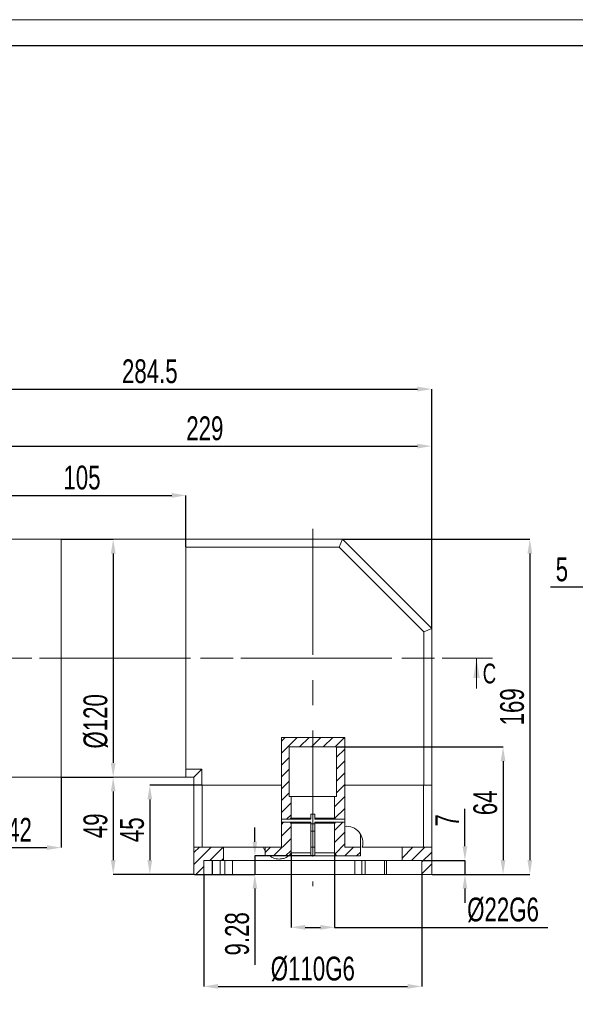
# Model space of a CAD drawing. Header units: millimetres. Extents: x 1860 to 2138, y 284 to 479.
# Tile 3 of 4: x 1969 to 2039, y 355 to 479. Entities that reach past the tile are written whole.
import ezdxf

# ---------------------------------------------------------------- set-up
doc = ezdxf.new("R2010")
doc.units = ezdxf.units.MM
for name, pattern in [('CENTER2', [28.575, 19.05, -3.175, 3.175, -3.175]), ('CENTERX2', [20.32, 12.7, -2.54, 2.54, -2.54]), ('PHANTOM', [12.7, 6.35, -1.27, 1.27, -1.27, 1.27, -1.27])]:
    doc.linetypes.add(name, pattern=pattern)
doc.layers.add('3中心线层', color=1, linetype='CENTER2')
doc.layers.add('6文字层', color=3, linetype='Continuous')
doc.layers.add('图框_外框线', color=7, linetype='Continuous', lineweight=18)
doc.styles.add('SLDTEXTSTYLE2', font='TXT', dxfattribs={"width": 0.7})
doc.dimstyles.new('SLDDIMSTYLE1', dxfattribs={"dimtxt": 3, "dimasz": 1.8, "dimexe": 0, "dimexo": 0.0625, "dimgap": 0.75, "dimtad": 1, "dimlfac": 4, "dimrnd": 1e-09, "dimzin": 12, "dimdsep": 46, "dimtxsty": 'SLDTEXTSTYLE2', "dimsah": 1, "dimcen": 0.09, "dimadec": 0, "dimazin": 3, "dimtfac": 1, "dimtofl": 0, "dimtmove": 0, "dimatfit": 3, "dimfxl": 1, "dimfrac": 2, "dimtolj": 1, "dimtzin": 12, "dimarcsym": 0})
doc.dimstyles.new('SLDDIMSTYLE4', dxfattribs={"dimtxt": 3, "dimasz": 1.8, "dimexe": 0, "dimexo": 0.0625, "dimgap": 0.75, "dimtad": 1, "dimlfac": 4, "dimrnd": 1e-09, "dimzin": 12, "dimdsep": 46, "dimtxsty": 'SLDTEXTSTYLE2', "dimsah": 1, "dimcen": 0.09, "dimadec": 0, "dimazin": 3, "dimtfac": 1, "dimtmove": 0, "dimatfit": 0, "dimfxl": 1, "dimfrac": 2, "dimtolj": 1, "dimtzin": 12, "dimarcsym": 0})
doc.dimstyles.new('SLDDIMSTYLE7', dxfattribs={"dimtxt": 3, "dimasz": 1.8, "dimexe": 0, "dimexo": 0.0625, "dimgap": 0.75, "dimtad": 1, "dimdec": 0, "dimlfac": 4, "dimrnd": 1e-09, "dimzin": 12, "dimdsep": 46, "dimtxsty": 'SLDTEXTSTYLE2', "dimsah": 1, "dimcen": 0.09, "dimadec": 0, "dimazin": 3, "dimtfac": 1, "dimtofl": 0, "dimtmove": 0, "dimatfit": 3, "dimfxl": 1, "dimfrac": 2, "dimtolj": 1, "dimtzin": 12, "dimarcsym": 0})
doc.dimstyles.new('SLDDIMSTYLE8', dxfattribs={"dimtxt": 3, "dimasz": 1.8, "dimexe": 0, "dimexo": 0.0625, "dimgap": 0.75, "dimtad": 1, "dimdec": 1, "dimlfac": 4, "dimrnd": 1e-09, "dimzin": 12, "dimdsep": 46, "dimtxsty": 'SLDTEXTSTYLE2', "dimsah": 1, "dimcen": 0.09, "dimadec": 0, "dimazin": 3, "dimtfac": 1, "dimtofl": 0, "dimtmove": 0, "dimatfit": 3, "dimfxl": 1, "dimfrac": 2, "dimtolj": 1, "dimarcsym": 0})
doc.dimstyles.new('SLDDIMSTYLE9', dxfattribs={"dimtxt": 3, "dimasz": 1.8, "dimexe": 0, "dimexo": 0.0625, "dimgap": 0.75, "dimtad": 1, "dimlfac": 4, "dimrnd": 1e-09, "dimzin": 12, "dimdsep": 46, "dimtxsty": 'SLDTEXTSTYLE2', "dimsah": 1, "dimcen": 0.09, "dimadec": 0, "dimazin": 3, "dimtfac": 1, "dimtofl": 0, "dimtmove": 0, "dimatfit": 3, "dimfxl": 1, "dimfrac": 2, "dimtolj": 1, "dimarcsym": 0})
pattern_1 = [(45, (1851.6035, 276.6369), (-0.7483547, 0.7483547), [])]

# ---------------------------------------------------------------- blocks, each defined once
blk = doc.blocks.new('*D50')
at = {"layer": '6文字层', "color": 0, "lineweight": -2}
for p, q in [((1950.22, 402.16), (1950.22, 432.9)), ((1952.02, 432.9), (2019.54, 432.9)), ((2021.34, 402.78), (2021.34, 432.9))]:
    blk.add_line(p, q, dxfattribs=at)
at = {"layer": '6文字层', "color": 0}
for points in [[(1952.02, 433.2), (1952.02, 432.6), (1950.22, 432.9)], [(2019.54, 432.6), (2019.54, 433.2), (2021.34, 432.9)]]:
    blk.add_solid(points, dxfattribs=at)
at = {"layer": 'Defpoints', "color": 0}
for p in [(2021.34, 432.9), (2021.34, 402.72), (1950.22, 402.09)]:
    blk.add_point(p, dxfattribs=at)
at = {"layer": '6文字层', "color": 0, "insert": (1985.78, 436.65), "char_height": 3, "attachment_point": 2, "style": 'SLDTEXTSTYLE2'}
blk.add_mtext('\\A1;284.5', dxfattribs=at)
blk = doc.blocks.new('*D51')
at = {"layer": '6文字层', "color": 0, "lineweight": -2}
for p, q in [((1964.09, 412.2), (1964.09, 425.71)), ((1965.89, 425.71), (2019.54, 425.71)), ((2021.34, 402.78), (2021.34, 425.71))]:
    blk.add_line(p, q, dxfattribs=at)
at = {"layer": '6文字层', "color": 0}
for points in [[(1965.89, 426.01), (1965.89, 425.41), (1964.09, 425.71)], [(2019.54, 425.41), (2019.54, 426.01), (2021.34, 425.71)]]:
    blk.add_solid(points, dxfattribs=at)
at = {"layer": 'Defpoints', "color": 0}
for p in [(2021.34, 425.71), (1964.09, 412.13), (2021.34, 402.72)]:
    blk.add_point(p, dxfattribs=at)
at = {"layer": '6文字层', "color": 0, "insert": (1992.72, 429.46), "char_height": 3, "attachment_point": 2, "style": 'SLDTEXTSTYLE2'}
blk.add_mtext('\\A1;229', dxfattribs=at)
blk = doc.blocks.new('*D52')
at = {"layer": '6文字层', "color": 0, "lineweight": -2}
for p, q in [((1964.09, 412.2), (1964.09, 419.5)), ((1965.89, 419.5), (1988.54, 419.5)), ((1990.34, 413.03), (1990.34, 419.5))]:
    blk.add_line(p, q, dxfattribs=at)
at = {"layer": '6文字层', "color": 0}
for points in [[(1965.89, 419.8), (1965.89, 419.2), (1964.09, 419.5)], [(1988.54, 419.2), (1988.54, 419.8), (1990.34, 419.5)]]:
    blk.add_solid(points, dxfattribs=at)
at = {"layer": 'Defpoints', "color": 0}
for p in [(1990.34, 419.5), (1964.09, 412.13), (1990.34, 412.97)]:
    blk.add_point(p, dxfattribs=at)
at = {"layer": '6文字层', "color": 0, "insert": (1977.22, 423.25), "char_height": 3, "attachment_point": 2, "style": 'SLDTEXTSTYLE2'}
blk.add_mtext('\\A1;105', dxfattribs=at)
blk = doc.blocks.new('*D53')
at = {"layer": '6文字层', "color": 0, "lineweight": -2}
for p, q in [((1974.66, 413.97), (1981.16, 413.97)), ((1981.16, 412.17), (1981.16, 385.77)), ((1974.66, 383.97), (1981.16, 383.97))]:
    blk.add_line(p, q, dxfattribs=at)
at = {"layer": '6文字层', "color": 0}
for points in [[(1981.46, 412.17), (1980.86, 412.17), (1981.16, 413.97)], [(1980.86, 385.77), (1981.46, 385.77), (1981.16, 383.97)]]:
    blk.add_solid(points, dxfattribs=at)
at = {"layer": 'Defpoints', "color": 0}
for p in [(1974.59, 413.97), (1974.59, 383.97), (1981.16, 383.97)]:
    blk.add_point(p, dxfattribs=at)
at = {"layer": '6文字层', "color": 0, "insert": (1977.41, 391.01), "char_height": 3, "attachment_point": 2, "rotation": 90, "style": 'SLDTEXTSTYLE2'}
blk.add_mtext('\\A1;%%c120', dxfattribs=at)
blk = doc.blocks.new('*D60')
at = {"layer": '6文字层', "color": 0, "lineweight": -2}
for p, q in [((1974.66, 383.97), (1981.16, 383.97)), ((1981.16, 382.17), (1981.16, 373.52)), ((1991.28, 371.72), (1981.16, 371.72))]:
    blk.add_line(p, q, dxfattribs=at)
at = {"layer": '6文字层', "color": 0}
for points in [[(1981.46, 382.17), (1980.86, 382.17), (1981.16, 383.97)], [(1980.86, 373.52), (1981.46, 373.52), (1981.16, 371.72)]]:
    blk.add_solid(points, dxfattribs=at)
at = {"layer": 'Defpoints', "color": 0}
for p in [(1974.59, 383.97), (1981.16, 371.72), (1991.34, 371.72)]:
    blk.add_point(p, dxfattribs=at)
at = {"layer": '6文字层', "color": 0, "insert": (1977.41, 377.84), "char_height": 3, "attachment_point": 2, "rotation": 90, "style": 'SLDTEXTSTYLE2'}
blk.add_mtext('\\A1;49', dxfattribs=at)
blk = doc.blocks.new('*D61')
at = {"layer": '6文字层', "color": 0, "lineweight": -2}
for p, q in [((1992.28, 382.97), (1985.78, 382.97)), ((1985.78, 381.17), (1985.78, 373.52)), ((1991.28, 371.72), (1985.78, 371.72))]:
    blk.add_line(p, q, dxfattribs=at)
at = {"layer": '6文字层', "color": 0}
for points in [[(1986.08, 381.17), (1985.48, 381.17), (1985.78, 382.97)], [(1985.48, 373.52), (1986.08, 373.52), (1985.78, 371.72)]]:
    blk.add_solid(points, dxfattribs=at)
at = {"layer": 'Defpoints', "color": 0}
for p in [(1992.34, 382.97), (1985.78, 371.72), (1991.34, 371.72)]:
    blk.add_point(p, dxfattribs=at)
at = {"layer": '6文字层', "color": 0, "insert": (1982.03, 377.34), "char_height": 3, "attachment_point": 2, "rotation": 90, "style": 'SLDTEXTSTYLE2'}
blk.add_mtext('\\A1;45', dxfattribs=at)
blk = doc.blocks.new('*D62')
at = {"layer": '6文字层', "color": 0, "lineweight": -2}
for p, q in [((2010.16, 413.97), (2033.72, 413.97)), ((2033.72, 412.17), (2033.72, 373.52)), ((2021.41, 371.72), (2033.72, 371.72))]:
    blk.add_line(p, q, dxfattribs=at)
at = {"layer": '6文字层', "color": 0}
for points in [[(2034.02, 412.17), (2033.42, 412.17), (2033.72, 413.97)], [(2033.42, 373.52), (2034.02, 373.52), (2033.72, 371.72)]]:
    blk.add_solid(points, dxfattribs=at)
at = {"layer": 'Defpoints', "color": 0}
for p in [(2010.09, 413.97), (2021.34, 371.72), (2033.72, 371.72)]:
    blk.add_point(p, dxfattribs=at)
at = {"layer": '6文字层', "color": 0, "insert": (2029.97, 392.84), "char_height": 3, "attachment_point": 2, "rotation": 90, "style": 'SLDTEXTSTYLE2'}
blk.add_mtext('\\A1;169', dxfattribs=at)
blk = doc.blocks.new('*D63')
at = {"layer": '6文字层', "color": 0, "lineweight": -2}
for p, q in [((2009.41, 387.79), (2030.34, 387.79)), ((2030.34, 385.99), (2030.34, 373.52)), ((2021.41, 371.72), (2030.34, 371.72))]:
    blk.add_line(p, q, dxfattribs=at)
at = {"layer": '6文字层', "color": 0}
for points in [[(2030.64, 385.99), (2030.04, 385.99), (2030.34, 387.79)], [(2030.04, 373.52), (2030.64, 373.52), (2030.34, 371.72)]]:
    blk.add_solid(points, dxfattribs=at)
at = {"layer": 'Defpoints', "color": 0}
for p in [(2009.34, 387.79), (2021.34, 371.72), (2030.34, 371.72)]:
    blk.add_point(p, dxfattribs=at)
at = {"layer": '6文字层', "color": 0, "insert": (2026.59, 380.74), "char_height": 3, "attachment_point": 2, "rotation": 90, "style": 'SLDTEXTSTYLE2'}
blk.add_mtext('\\A1;64', dxfattribs=at)
blk = doc.blocks.new('*D64')
at = {"layer": '6文字层', "color": 0, "lineweight": -2}
for p, q in [((2025.53, 375.27), (2025.53, 379.97)), ((2020.16, 373.47), (2025.53, 373.47)), ((2025.53, 373.47), (2025.53, 371.72)), ((2021.41, 371.72), (2025.53, 371.72)), ((2025.53, 369.92), (2025.53, 368.12))]:
    blk.add_line(p, q, dxfattribs=at)
at = {"layer": '6文字层', "color": 0}
for points in [[(2025.23, 375.27), (2025.83, 375.27), (2025.53, 373.47)], [(2025.83, 369.92), (2025.23, 369.92), (2025.53, 371.72)]]:
    blk.add_solid(points, dxfattribs=at)
at = {"layer": 'Defpoints', "color": 0}
for p in [(2020.09, 373.47), (2021.34, 371.72), (2025.53, 371.72)]:
    blk.add_point(p, dxfattribs=at)
at = {"layer": '6文字层', "color": 0, "insert": (2021.78, 378.52), "char_height": 3, "attachment_point": 2, "rotation": 90, "style": 'SLDTEXTSTYLE2'}
blk.add_mtext('\\A1;7', dxfattribs=at)
blk = doc.blocks.new('*D65')
at = {"layer": '6文字层', "color": 0, "lineweight": -2}
for p, q in [((1999.03, 375.84), (1999.03, 377.64)), ((2006.53, 374.04), (1999.03, 374.04)), ((1999.03, 374.04), (1999.03, 371.72)), ((1991.41, 371.72), (1999.03, 371.72)), ((1999.03, 369.92), (1999.03, 360.32))]:
    blk.add_line(p, q, dxfattribs=at)
at = {"layer": '6文字层', "color": 0}
for points in [[(1998.73, 375.84), (1999.33, 375.84), (1999.03, 374.04)], [(1999.33, 369.92), (1998.73, 369.92), (1999.03, 371.72)]]:
    blk.add_solid(points, dxfattribs=at)
at = {"layer": 'Defpoints', "color": 0}
for p in [(2006.59, 374.04), (1991.34, 371.72), (1999.03, 371.72)]:
    blk.add_point(p, dxfattribs=at)
at = {"layer": '6文字层', "color": 0, "insert": (1995.28, 364.22), "char_height": 3, "attachment_point": 2, "rotation": 90, "style": 'SLDTEXTSTYLE2'}
blk.add_mtext('\\A1;9.28', dxfattribs=at)
blk = doc.blocks.new('*D66')
at = {"layer": '6文字层', "color": 0, "lineweight": -2}
for p, q in [((2003.59, 374.35), (2003.59, 365.04)), ((2009.09, 374.35), (2009.09, 365.04)), ((2005.39, 365.04), (2007.29, 365.04)), ((2009.09, 365.04), (2035.99, 365.04))]:
    blk.add_line(p, q, dxfattribs=at)
at = {"layer": '6文字层', "color": 0}
for points in [[(2005.39, 365.34), (2005.39, 364.74), (2003.59, 365.04)], [(2007.29, 364.74), (2007.29, 365.34), (2009.09, 365.04)]]:
    blk.add_solid(points, dxfattribs=at)
at = {"layer": 'Defpoints', "color": 0}
for p in [(2003.59, 374.41), (2009.09, 374.41), (2009.09, 365.04)]:
    blk.add_point(p, dxfattribs=at)
at = {"layer": '6文字层', "color": 0, "insert": (2030.34, 368.79), "char_height": 3, "attachment_point": 2, "style": 'SLDTEXTSTYLE2'}
blk.add_mtext('\\A1;%%c22G6', dxfattribs=at)
blk = doc.blocks.new('*D67')
at = {"layer": '6文字层', "color": 0, "lineweight": -2}
for p, q in [((1992.59, 371.66), (1992.59, 357.59)), ((2020.09, 371.66), (2020.09, 357.59)), ((1994.39, 357.59), (2018.29, 357.59))]:
    blk.add_line(p, q, dxfattribs=at)
at = {"layer": '6文字层', "color": 0}
for points in [[(1994.39, 357.89), (1994.39, 357.29), (1992.59, 357.59)], [(2018.29, 357.29), (2018.29, 357.89), (2020.09, 357.59)]]:
    blk.add_solid(points, dxfattribs=at)
at = {"layer": 'Defpoints', "color": 0}
for p in [(1992.59, 371.72), (2020.09, 371.72), (2020.09, 357.59)]:
    blk.add_point(p, dxfattribs=at)
at = {"layer": '6文字层', "color": 0, "insert": (2006.34, 361.34), "char_height": 3, "attachment_point": 2, "style": 'SLDTEXTSTYLE2'}
blk.add_mtext('\\A1;%%c110G6', dxfattribs=at)
blk = doc.blocks.new('*D68')
at = {"layer": '6文字层', "color": 0, "lineweight": -2}
for p, q in [((1964.09, 385.74), (1964.09, 375.09)), ((1974.59, 383.91), (1974.59, 375.09)), ((1965.89, 375.09), (1972.79, 375.09))]:
    blk.add_line(p, q, dxfattribs=at)
at = {"layer": '6文字层', "color": 0}
for points in [[(1965.89, 375.39), (1965.89, 374.79), (1964.09, 375.09)], [(1972.79, 374.79), (1972.79, 375.39), (1974.59, 375.09)]]:
    blk.add_solid(points, dxfattribs=at)
at = {"layer": 'Defpoints', "color": 0}
for p in [(1964.09, 385.8), (1974.59, 383.97), (1974.59, 375.09)]:
    blk.add_point(p, dxfattribs=at)
at = {"layer": '6文字层', "color": 0, "insert": (1969.34, 378.84), "char_height": 3, "attachment_point": 2, "style": 'SLDTEXTSTYLE2'}
blk.add_mtext('\\A1;42', dxfattribs=at)
blk = doc.blocks.new('*D70')
at = {"layer": '6文字层', "color": 0, "lineweight": -2}
for p, q in [((2041.01, 407.92), (2036.31, 407.92)), ((2042.81, 402.16), (2042.81, 407.92)), ((2042.81, 407.92), (2044.06, 407.92)), ((2044.06, 402.91), (2044.06, 407.92)), ((2045.86, 407.92), (2047.66, 407.92))]:
    blk.add_line(p, q, dxfattribs=at)
at = {"layer": '6文字层', "color": 0}
for points in [[(2041.01, 407.62), (2041.01, 408.22), (2042.81, 407.92)], [(2045.86, 408.22), (2045.86, 407.62), (2044.06, 407.92)]]:
    blk.add_solid(points, dxfattribs=at)
at = {"layer": 'Defpoints', "color": 0}
for p in [(2044.06, 407.92), (2044.06, 402.84), (2042.81, 402.09)]:
    blk.add_point(p, dxfattribs=at)
at = {"layer": '6文字层', "color": 0, "insert": (2037.76, 411.67), "char_height": 3, "attachment_point": 2, "style": 'SLDTEXTSTYLE2'}
blk.add_mtext('\\A1;5', dxfattribs=at)

msp = doc.modelspace()

# ---------------------------------------------------------------- hatches: boundary and pattern name
at = {"linetype": 'Continuous', "lineweight": 0}
h = msp.add_hatch(dxfattribs=at)
h.set_pattern_fill('ANSI31', scale=0.333333, style=0)
h.set_pattern_definition(pattern_1)
h.paths.add_polyline_path([(2002.376495, 378.662947), (2003.518765, 378.662947), (2003.518765, 378.787947), (2003.593765, 378.787947), (2003.593765, 381.537947), (2003.343765, 381.537947), (2003.343765, 387.787947), (2009.343765, 387.787947), (2009.343765, 381.537947), (2009.093765, 381.537947), (2009.093765, 378.787947), (2009.168765, 378.787947), (2009.168765, 378.662947), (2010.382374, 378.662947), (2010.382374, 388.992528), (2002.376495, 388.992528)], flags=0)
h = msp.add_hatch(dxfattribs=at)
h.set_pattern_fill('ANSI31', scale=0.333333, style=0)
h.set_pattern_definition(pattern_1)
h.paths.add_polyline_path([(2000.343765, 375.157699), (2000.343765, 374.037947), (2003.377259, 374.037947), (2003.593765, 374.412947), (2003.593765, 378.162947), (2003.518765, 378.162947), (2003.518765, 378.287947), (2002.376495, 378.287947), (2002.376495, 375.157699)], flags=0)
h = msp.add_hatch(dxfattribs=at)
h.set_pattern_fill('ANSI31', scale=0.333333, style=0)
h.set_pattern_definition(pattern_1)
h.paths.add_polyline_path([(2012.343765, 374.037947), (2012.343765, 375.157699), (2010.382374, 375.157699), (2010.382374, 378.287947), (2009.168765, 378.287947), (2009.168765, 378.162947), (2009.093765, 378.162947), (2009.093765, 374.412947), (2009.310272, 374.037947)], flags=0)
h = msp.add_hatch(dxfattribs=at)
h.set_pattern_fill('ANSI31', scale=0.333333, style=0)
h.set_pattern_definition(pattern_1)
h.paths.add_polyline_path([(1995.093765, 375.157699), (1991.343765, 375.157699), (1991.343765, 371.718017), (1992.593765, 371.718017), (1992.593765, 373.468017), (1995.093765, 373.468017)], flags=0)
h = msp.add_hatch(dxfattribs=at)
h.set_pattern_fill('ANSI31', scale=0.333333, style=0)
h.set_pattern_definition(pattern_1)
h.paths.add_polyline_path([(2017.593765, 373.468017), (2020.093765, 373.468017), (2020.093765, 371.718017), (2021.343765, 371.718017), (2021.343765, 375.157699), (2017.593765, 375.157699)], flags=0)

# ---------------------------------------------------------------- linework, layer by layer
at = {"color": 7, "linetype": 'Continuous', "lineweight": 15}
for p, q in [((1974.593765, 413.968017), (1964.093765, 413.968017)), ((1990.343765, 413.968017), (1974.593765, 413.968017)), ((1974.593765, 413.968017), (1974.593765, 383.968017)), ((1990.343765, 413.968017), (2010.093765, 413.968017)), ((1990.343765, 412.968017), (1990.343765, 413.968017)), ((2009.679552, 412.968017), (2010.093765, 413.968017)), ((2010.093765, 413.968017), (2021.343765, 402.718017)), ((1990.343765, 384.968017), (1990.343765, 412.968017)), ((2009.679552, 412.968017), (1990.343765, 412.968017)), ((2020.343765, 402.303803), (2009.679552, 412.968017)), ((2020.343765, 402.303803), (2021.343765, 402.718017)), ((2020.343765, 382.968017), (2020.343765, 402.303803)), ((2021.343765, 402.718017), (2021.343765, 382.968017)), ((2010.382374, 388.992528), (2002.376495, 388.992528)), ((2002.376495, 388.992528), (2002.376495, 382.968017)), ((2010.382374, 382.968017), (2010.382374, 388.992528)), ((2003.343765, 387.787947), (2009.343765, 387.787947)), ((2003.343765, 381.537947), (2003.343765, 387.787947)), ((2009.343765, 387.787947), (2009.343765, 381.537947)), ((1990.343765, 384.968017), (1992.343765, 384.968017)), ((1990.343765, 383.968017), (1990.343765, 384.968017)), ((1992.343765, 384.968017), (1991.343765, 383.968017)), ((1992.343765, 384.968017), (1992.343765, 382.968017)), ((1964.093765, 383.968017), (1974.593765, 383.968017)), ((1974.593765, 383.968017), (1990.343765, 383.968017)), ((1991.343765, 383.968017), (1990.343765, 383.968017)), ((1991.343765, 382.968017), (1991.343765, 383.968017)), ((1991.343765, 375.157699), (1991.343765, 382.968017)), ((1992.343765, 382.968017), (1991.343765, 382.968017)), ((2002.376495, 382.968017), (1992.343765, 382.968017)), ((1992.370577, 382.968017), (1992.370577, 375.157699)), ((1992.370577, 382.968017), (2002.376495, 382.968017)), ((2002.376495, 382.968017), (2002.376495, 375.157699)), ((2010.382374, 382.968017), (2020.316954, 382.968017)), ((2010.382374, 377.769655), (2010.382374, 382.968017)), ((2020.343765, 382.968017), (2010.382374, 382.968017)), ((2020.316954, 375.157699), (2020.316954, 382.968017)), ((2021.343765, 382.968017), (2020.343765, 382.968017)), ((2021.343765, 382.968017), (2021.343765, 375.157699)), ((2003.593765, 381.537947), (2003.343765, 381.537947)), ((2003.593765, 378.787947), (2003.593765, 381.537947)), ((2003.593765, 381.537947), (2009.093765, 381.537947)), ((2009.093765, 381.537947), (2009.093765, 378.787947)), ((2009.343765, 381.537947), (2009.093765, 381.537947)), ((2002.376495, 378.662947), (2003.518765, 378.662947)), ((2003.518765, 378.662947), (2003.518765, 378.787947)), ((2003.518765, 378.787947), (2003.593765, 378.787947)), ((2003.518765, 378.662947), (2006.093765, 378.662947)), ((2003.593765, 378.787947), (2006.093765, 378.787947)), ((2006.593765, 379.287947), (2006.093765, 379.287947)), ((2006.093765, 379.287947), (2006.093765, 378.787947)), ((2006.093765, 378.787947), (2006.093765, 378.662947)), ((2006.593765, 378.787947), (2006.593765, 379.287947)), ((2006.593765, 378.662947), (2006.593765, 378.787947)), ((2006.593765, 378.787947), (2009.093765, 378.787947)), ((2006.593765, 378.662947), (2009.168765, 378.662947)), ((2009.093765, 378.787947), (2009.168765, 378.787947)), ((2009.168765, 378.787947), (2009.168765, 378.662947)), ((2009.168765, 378.662947), (2010.382374, 378.662947)), ((2002.376495, 378.287947), (2003.518765, 378.287947)), ((2003.518765, 378.162947), (2003.518765, 378.287947)), ((2003.518765, 378.287947), (2006.093765, 378.287947)), ((2003.593765, 378.162947), (2003.518765, 378.162947)), ((2003.593765, 374.412947), (2003.593765, 378.162947)), ((2003.593765, 378.162947), (2006.093765, 378.162947)), ((2006.093765, 378.287947), (2006.093765, 378.162947)), ((2006.093765, 378.162947), (2006.093765, 374.412947)), ((2006.593765, 378.093017), (2006.093765, 378.093017)), ((2006.593765, 378.162947), (2006.593765, 378.287947)), ((2006.593765, 378.287947), (2009.168765, 378.287947)), ((2006.593765, 374.412947), (2006.593765, 378.162947)), ((2006.593765, 378.162947), (2009.093765, 378.162947)), ((2009.093765, 378.162947), (2009.093765, 374.412947)), ((2009.168765, 378.162947), (2009.093765, 378.162947)), ((2009.168765, 378.287947), (2009.168765, 378.162947)), ((2009.168765, 378.287947), (2010.382374, 378.287947)), ((2010.382374, 375.157699), (2010.382374, 377.769655)), ((2006.593765, 377.162947), (2006.093765, 377.162947)), ((2012.343765, 375.157699), (2012.343765, 376.809532)), ((1991.343765, 375.157699), (1992.370577, 375.157699)), ((1991.343765, 375.157699), (1991.343765, 371.718017)), ((2002.376495, 375.157699), (1992.370577, 375.157699)), ((1995.093765, 375.157699), (1995.093765, 373.468017)), ((2000.343765, 375.157699), (2000.343765, 374.037947)), ((2006.093765, 375.162947), (2006.593765, 375.162947)), ((2012.343765, 375.157699), (2010.382374, 375.157699)), ((2012.343765, 374.037947), (2012.343765, 375.157699)), ((2020.316954, 375.157699), (2012.578696, 375.157699)), ((2017.593765, 373.468017), (2017.593765, 375.157699)), ((2020.316954, 375.157699), (2021.343765, 375.157699)), ((2021.343765, 371.718017), (2021.343765, 375.157699)), ((2000.343765, 374.037947), (2003.377259, 374.037947)), ((2003.377259, 374.037947), (2003.593765, 374.412947)), ((2003.377259, 374.037947), (2006.093765, 374.037947)), ((2003.593765, 374.412947), (2006.093765, 374.412947)), ((2006.093765, 374.412947), (2006.093765, 374.037947)), ((2006.593765, 374.037947), (2006.593765, 374.412947)), ((2006.593765, 374.412947), (2009.093765, 374.412947)), ((2006.593765, 374.037947), (2009.310272, 374.037947)), ((2009.093765, 374.412947), (2009.310272, 374.037947)), ((2009.310272, 374.037947), (2012.343765, 374.037947)), ((1992.593765, 373.468017), (1992.593765, 371.718017)), ((1995.093765, 373.468017), (1992.593765, 373.468017)), ((1993.647027, 373.468017), (1993.647027, 371.718017)), ((1993.704477, 371.718017), (1993.704477, 373.468017)), ((1994.633168, 373.468017), (1994.633168, 371.718017)), ((2017.593765, 373.468017), (1995.093765, 373.468017)), ((1995.238001, 373.468017), (1995.238001, 371.718017)), ((1996.194568, 373.468017), (1996.194568, 371.718017)), ((2011.62158, 373.468017), (2011.62158, 371.718017)), ((2012.542004, 373.468017), (2012.542004, 371.718017)), ((2012.927325, 373.468017), (2012.927325, 371.718017)), ((2015.376417, 373.468017), (2015.376417, 371.718017)), ((2015.620418, 373.468017), (2015.620418, 371.718017)), ((2020.093765, 373.468017), (2017.593765, 373.468017)), ((2020.093765, 371.718017), (2020.093765, 373.468017)), ((1992.593765, 371.718017), (1991.343765, 371.718017)), ((1993.647027, 371.718017), (1992.593765, 371.718017)), ((1993.647027, 371.718017), (1993.704477, 371.718017)), ((1993.704477, 371.718017), (1994.633168, 371.718017)), ((1994.633168, 371.718017), (1995.238001, 371.718017)), ((1995.238001, 371.718017), (1996.194568, 371.718017)), ((2011.62158, 371.718017), (1996.194568, 371.718017)), ((2011.62158, 371.718017), (2012.542004, 371.718017)), ((2012.542004, 371.718017), (2012.927325, 371.718017)), ((2012.927325, 371.718017), (2015.376417, 371.718017)), ((2015.376417, 371.718017), (2015.620418, 371.718017)), ((2020.093765, 371.718017), (2015.620418, 371.718017)), ((2021.343765, 371.718017), (2020.093765, 371.718017))]:
    msp.add_line(p, q, dxfattribs=at)
at = {"color": 7, "linetype": 'Continuous', "lineweight": 0}
msp.add_line((2026.993765, 395.168017), (2026.993765, 398.968017), dxfattribs=at)
at = {"color": 7, "linetype": 'Continuous', "lineweight": 15}
msp.add_arc((2010.593765, 375.718017), 2.0625, 344.23639491, 95.88274828, dxfattribs=at)
for points, knots in [([(2000.343765, 374.645317), (2000.307923, 374.697801), (2000.205051, 374.848437), (2000.160078, 375.035689), (2000.130775, 375.157699)], [0, 0, 0, 0, 0.3484183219, 1, 1, 1, 1]), ([(2002.093765, 373.655517), (2001.836598, 373.675312), (2001.418411, 373.707502), (2001.082734, 373.946084), (2000.953485, 374.037947)], [0, 0, 0, 0, 0.6149598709, 1, 1, 1, 1]), ([(2003.280394, 374.037947), (2003.271594, 374.029456), (2003.099858, 373.863742), (2002.676256, 373.711205), (2002.278783, 373.673205), (2002.093765, 373.655517)], [0, 0, 0, 0, 0.028058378, 0.5475753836, 1, 1, 1, 1])]:
    msp.add_open_spline(points, degree=3, knots=knots, dxfattribs=at)
at = {"color": 7, "linetype": 'Continuous', "lineweight": 0}
msp.add_solid([(2026.993765, 398.968017), (2026.593765, 396.468017), (2027.393765, 396.468017)], dxfattribs=at)
at = {"layer": '3中心线层', "linetype": 'CENTERX2', "lineweight": 0, "ltscale": 1.25}
for p, q in [((2006.343765, 415.264018), (2006.343765, 370.218017)), ((1948.675236, 398.968017), (2024.694376, 398.968017))]:
    msp.add_line(p, q, dxfattribs=at)
at = {"layer": '3中心线层', "linetype": 'PHANTOM', "lineweight": 0}
msp.add_line((2028.993765, 398.968017), (1949.943765, 398.968017), dxfattribs=at)
at = {"layer": '图框_外框线', "color": 3}
msp.add_lwpolyline([(1860.329779, 284.303425), (2136.325594, 284.303425), (2136.325594, 479.471895), (1860.329779, 479.471895)], close=True, dxfattribs=at)
at = {"layer": '图框_外框线', "color": 3, "lineweight": 25}
msp.add_lwpolyline([(1876.758101, 287.589089), (2133.03993, 287.589089), (2133.03993, 476.18623), (1876.758101, 476.18623)], close=True, dxfattribs=at)

# ---------------------------------------------------------------- texts
at = {"color": 7, "linetype": 'Continuous', "insert": (2027.776932, 398.289366), "char_height": 2.5, "attachment_point": 1, "style": 'SLDTEXTSTYLE2'}
msp.add_mtext('C', dxfattribs=at)

# ---------------------------------------------------------------- dimensions: what is measured, and where the dimension line sits
at = {"layer": '6文字层'}
for base, p1, p2, dimstyle, picture, middle in [((2021.343765, 432.895752), (1950.218765, 402.093017), (2021.343765, 402.718017), 'SLDDIMSTYLE1', '*D50', (1985.781265, 432.895752)), ((2021.343765, 425.712358), (1964.093765, 412.1343), (2021.343765, 402.718017), 'SLDDIMSTYLE1', '*D51', (1992.718765, 425.712358)), ((1990.343765, 419.497657), (1964.093765, 412.1343), (1990.343765, 412.968017), 'SLDDIMSTYLE1', '*D52', (1977.218765, 419.497657)), ((2044.063425, 407.919685), (2042.813425, 402.093017), (2044.063425, 402.843017), 'SLDDIMSTYLE4', '*D70', (2037.763425, 407.919685)), ((1974.593765, 375.092328), (1964.093765, 385.801733), (1974.593765, 383.968017), 'SLDDIMSTYLE4', '*D68', (1969.343765, 375.092328))]:
    dim = msp.add_linear_dim(base=base, p1=p1, p2=p2, dimstyle=dimstyle, dxfattribs=at)
    dim.commit()
    dim.dimension.update_dxf_attribs({"geometry": picture, "text_midpoint": middle, "dimtype": 160})
dim = msp.add_linear_dim(base=(1981.157939, 383.968017), p1=(1974.593765, 413.968017), p2=(1974.593765, 383.968017), angle=90, text='%%c<>', dimstyle='SLDDIMSTYLE1', dxfattribs=at)
dim.commit()
dim.dimension.update_dxf_attribs({"geometry": '*D53', "text_midpoint": (1981.157939, 391.014821), "dimtype": 160})
for base, p1, p2, dimstyle, picture, middle in [((2033.717946, 371.718017), (2010.093765, 413.968017), (2021.343765, 371.718017), 'SLDDIMSTYLE1', '*D62', (2033.717946, 392.843017)), ((2030.343765, 371.718017), (2009.343765, 387.787947), (2021.343765, 371.718017), 'SLDDIMSTYLE7', '*D63', (2030.343765, 380.740672)), ((1981.157939, 371.718017), (1974.593765, 383.968017), (1991.343765, 371.718017), 'SLDDIMSTYLE1', '*D60', (1981.157939, 377.843017)), ((1985.781265, 371.718017), (1992.343765, 382.968017), (1991.343765, 371.718017), 'SLDDIMSTYLE1', '*D61', (1985.781265, 377.343017)), ((2025.525946, 371.718017), (2020.093765, 373.468017), (2021.343765, 371.718017), 'SLDDIMSTYLE4', '*D64', (2025.525946, 378.518017)), ((1999.033135, 371.718017), (2006.593765, 374.037947), (1991.343765, 371.718017), 'SLDDIMSTYLE4', '*D65', (1999.033135, 364.218017))]:
    dim = msp.add_linear_dim(base=base, p1=p1, p2=p2, angle=90, dimstyle=dimstyle, dxfattribs=at)
    dim.commit()
    dim.dimension.update_dxf_attribs({"geometry": picture, "text_midpoint": middle, "dimtype": 160})
for base, p1, p2, dimstyle, picture, middle in [((2009.093765, 365.036334), (2003.593765, 374.412947), (2009.093765, 374.412947), 'SLDDIMSTYLE8', '*D66', (2030.343765, 365.036334)), ((2020.093765, 357.58799), (1992.593765, 371.718017), (2020.093765, 371.718017), 'SLDDIMSTYLE9', '*D67', (2006.343765, 357.58799))]:
    dim = msp.add_linear_dim(base=base, p1=p1, p2=p2, text='%%c<>G6', dimstyle=dimstyle, dxfattribs=at)
    dim.commit()
    dim.dimension.update_dxf_attribs({"geometry": picture, "text_midpoint": middle, "dimtype": 160})

doc.saveas('drawing.dxf')
